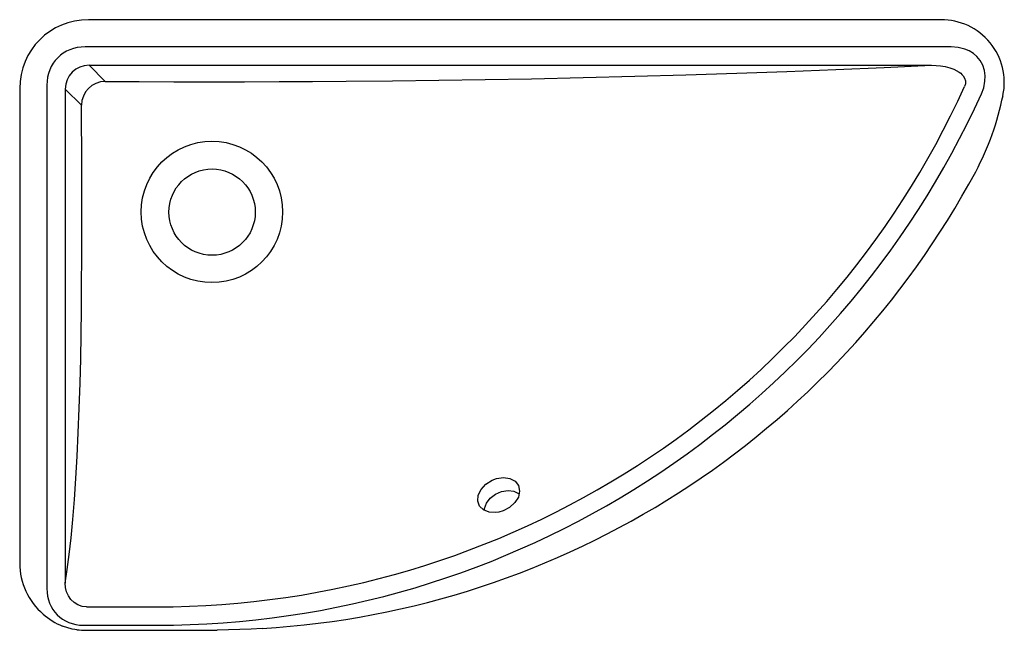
# Model space of a CAD drawing. Header units: millimetres. Extents: x 3960.278 to 3960.814, y 1743.942 to 1744.275.
import ezdxf

# ---------------------------------------------------------------- set-up
doc = ezdxf.new("R2010")
doc.units = ezdxf.units.MM
doc.layers.add('SANINDUSA', color=3, linetype='Continuous')

msp = doc.modelspace()

# ---------------------------------------------------------------- linework, layer by layer
at = {"layer": 'SANINDUSA'}
for p, q in [((3960.779383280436, 1744.27500231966), (3960.314995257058, 1744.27500231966)), ((3960.784933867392, 1744.260194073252), (3960.313210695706, 1744.260194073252)), ((3960.315316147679, 1744.250194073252), (3960.774215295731, 1744.250194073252)), ((3960.315316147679, 1744.250194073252), (3960.324144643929, 1744.241365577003)), ((3960.292365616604, 1744.23934899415), (3960.292365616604, 1743.965132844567)), ((3960.277557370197, 1744.237564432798), (3960.277557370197, 1743.979041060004)), ((3960.302365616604, 1744.237243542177), (3960.302365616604, 1743.968148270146)), ((3960.311194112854, 1744.228415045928), (3960.302365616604, 1744.237243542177)), ((3960.313942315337, 1743.955194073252), (3960.352365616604, 1743.955194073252)), ((3960.306083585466, 1743.943124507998), (3960.300869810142, 1743.944673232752)), ((3960.312304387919, 1743.945194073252), (3960.352365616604, 1743.945194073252)), ((3960.313858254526, 1743.942435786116), (3960.338012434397, 1743.942435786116)), ((3960.385151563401, 1743.942548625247), (3960.385151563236, 1743.942548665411))]:
    msp.add_line(p, q, dxfattribs=at)
at = {"layer": 'SANINDUSA', "flags": 128}
for points in [[(3960.80144048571, 1744.234578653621), (3960.802686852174, 1744.237964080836), (3960.803384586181, 1744.241499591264), (3960.803474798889, 1744.244466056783), (3960.803079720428, 1744.247404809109), (3960.802149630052, 1744.250242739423), (3960.800699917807, 1744.252852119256), (3960.799023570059, 1744.254869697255), (3960.797035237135, 1744.256582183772), (3960.7947961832, 1744.257957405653), (3960.792379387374, 1744.258992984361), (3960.788709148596, 1744.259903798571), (3960.784933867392, 1744.260194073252)], [(3960.324144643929, 1744.241365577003), (3960.342728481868, 1744.241282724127), (3960.361537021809, 1744.241231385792), (3960.380570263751, 1744.241211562), (3960.400048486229, 1744.241224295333), (3960.418911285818, 1744.241271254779), (3960.437069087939, 1744.241352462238), (3960.455319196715, 1744.24147327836), (3960.48063496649, 1744.241706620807), (3960.505921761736, 1744.24201615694), (3960.531179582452, 1744.242401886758), (3960.556408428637, 1744.242863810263), (3960.584585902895, 1744.24347042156), (3960.6126123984, 1744.244169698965), (3960.640487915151, 1744.24496164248), (3960.668212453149, 1744.245846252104), (3960.695383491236, 1744.24680955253), (3960.722102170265, 1744.247854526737), (3960.748543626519, 1744.248989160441), (3960.774215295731, 1744.250194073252)], [(3960.774215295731, 1744.250194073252), (3960.776750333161, 1744.2501158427), (3960.77920006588, 1744.249881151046), (3960.781702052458, 1744.249461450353), (3960.784151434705, 1744.248839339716), (3960.786375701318, 1744.248037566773), (3960.789347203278, 1744.24643357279), (3960.790145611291, 1744.245824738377), (3960.790847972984, 1744.245178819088), (3960.791454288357, 1744.244495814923), (3960.792311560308, 1744.243121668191), (3960.792748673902, 1744.241681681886), (3960.792752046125, 1744.24014722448), (3960.792289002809, 1744.238613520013)], [(3960.302365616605, 1743.968148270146), (3960.303476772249, 1743.975479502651), (3960.304528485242, 1743.98368384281), (3960.305525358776, 1743.992804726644), (3960.306462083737, 1744.002801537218), (3960.307332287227, 1744.013617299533), (3960.30812481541, 1744.025100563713), (3960.308836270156, 1744.03720390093), (3960.309469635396, 1744.049996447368), (3960.310014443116, 1744.063320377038), (3960.310464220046, 1744.077053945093), (3960.310796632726, 1744.090196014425), (3960.311042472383, 1744.103586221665), (3960.311201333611, 1744.117179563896), (3960.311279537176, 1744.130842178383), (3960.311323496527, 1744.145713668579), (3960.311345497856, 1744.160339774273), (3960.311322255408, 1744.194529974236), (3960.311194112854, 1744.228415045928)], [(3960.53848388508, 1744.006835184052), (3960.53698658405, 1744.006615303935), (3960.533309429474, 1744.0067844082), (3960.530216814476, 1744.007982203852), (3960.528055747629, 1744.010078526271), (3960.527066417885, 1744.012845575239), (3960.527354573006, 1744.015979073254), (3960.528881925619, 1744.019131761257), (3960.531476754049, 1744.021951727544), (3960.534854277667, 1744.024117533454), (3960.537211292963, 1744.025024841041), (3960.541032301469, 1744.025621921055), (3960.544568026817, 1744.025125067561), (3960.547416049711, 1744.02359080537), (3960.549255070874, 1744.02119960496), (3960.549876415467, 1744.018228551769), (3960.549204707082, 1744.015019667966), (3960.547311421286, 1744.011940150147), (3960.544410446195, 1744.009336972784), (3960.540832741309, 1744.007496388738), (3960.53848388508, 1744.006835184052)], [(3960.530854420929, 1744.007735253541), (3960.530791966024, 1744.0086767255), (3960.531773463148, 1744.011606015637), (3960.533808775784, 1744.01434996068), (3960.536673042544, 1744.01659897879), (3960.540050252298, 1744.018091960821), (3960.543561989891, 1744.018649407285), (3960.546810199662, 1744.018202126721), (3960.549562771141, 1744.016730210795)], [(3960.313942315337, 1743.955194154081), (3960.311548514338, 1743.95546135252), (3960.309271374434, 1743.956262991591), (3960.307243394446, 1743.957522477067), (3960.305494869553, 1743.959212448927), (3960.304136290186, 1743.961172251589), (3960.303143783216, 1743.963400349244), (3960.302560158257, 1743.965722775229), (3960.302365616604, 1743.968148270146)], [(3960.308740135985, 1743.942703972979), (3960.307648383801, 1743.942849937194), (3960.306083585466, 1743.943124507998)], [(3960.40958901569, 1743.943420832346), (3960.40359670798, 1743.943111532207), (3960.385151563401, 1743.942548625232)]]:
    msp.add_lwpolyline(points, dxfattribs=at)
at = {"layer": 'SANINDUSA'}
for centre, radius in [((3960.382276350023, 1744.170292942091), 0.03852134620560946), ((3960.382365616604, 1744.170194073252), 0.02349999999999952)]:
    msp.add_circle(centre, radius, dxfattribs=at)
for centre, radius, start, end in [((3960.779679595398, 1744.240762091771), 0.03422631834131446, 348.2669655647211, 90.49604542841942), ((3960.324263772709, 1744.228295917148), 0.01307020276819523, 90.52223145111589, 179.4777685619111), ((3960.352365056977, 1744.438331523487), 0.4831374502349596, 270.0000663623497, 335.5827577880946), ((3960.352365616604, 1744.438329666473), 0.4931355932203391, 270, 335.5955964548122), ((3960.666269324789, 1744.262991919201), 0.149808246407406, 331.8107997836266, 348.7630109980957), ((3960.381258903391, 1744.415744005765), 0.4731720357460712, 273.4325089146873, 331.8107997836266), ((3960.315961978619, 1743.980598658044), 0.03896677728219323, 228.8067867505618, 247.2128632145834), ((3960.351173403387, 1748.289189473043), 4.346773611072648, 269.8265221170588, 270.4478781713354)]:
    msp.add_arc(centre, radius, start, end, dxfattribs=at)
for centre, major_axis, ratio, start_param, end_param in [((3960.316128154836, 1744.23643153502), (-0.0274565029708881, 0.02784266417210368), 0.9721767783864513, -0.7631357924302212, 0.7771078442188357), ((3960.31774330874, 1744.234816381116), (0.01948145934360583, -0.01948145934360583), 0.8348171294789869, 2.445979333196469, 3.837205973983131), ((3960.315415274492, 1744.237144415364), (0.009262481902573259, -0.009262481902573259), 0.9924325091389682, 2.359992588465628, 3.923192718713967), ((3960.315112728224, 1743.980143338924), (0.02692145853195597, 0.0269214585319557), 0.971825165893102, 2.371273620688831, 3.219119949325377), ((3960.316639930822, 1743.969468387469), (0.0186344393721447, 0.0186344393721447), 0.8348171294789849, 2.445979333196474, 3.83720597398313), ((3960.304930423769, 1743.969961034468), (-0.04059218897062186, 0.01059743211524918), 0.625896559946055, 1.82552599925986, 1.951570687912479)]:
    msp.add_ellipse(centre, major_axis=major_axis, ratio=ratio, start_param=start_param, end_param=end_param, dxfattribs=at)

doc.saveas('drawing.dxf')
